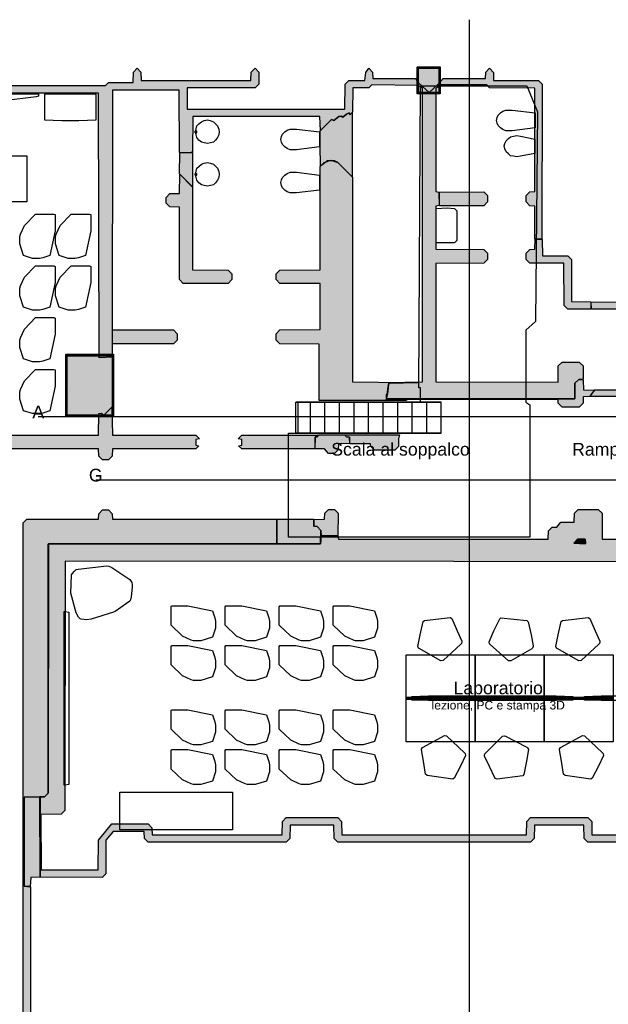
# Model space of a CAD drawing. Header units: millimetres. Extents: x -4985 to 43235, y -185 to 35000.
# Tile 12 of 14: x 7677 to 17914, y 17878 to 35000. Entities that reach past the tile are written whole.
import ezdxf
from ezdxf.enums import TextEntityAlignment as Align

# ---------------------------------------------------------------- set-up
doc = ezdxf.new("R2010")
doc.units = ezdxf.units.MM
for name, color, linetype in [('A-ARREDI', 9, 'Continuous'), ('A-MURI-ESISTENTI', 7, 'Continuous'), ('A-MURI-NUOVI', 40, 'Continuous'), ('A-PILASTRI', 8, 'Continuous'), ('A-SCALE', 8, 'Continuous'), ('A-SOPPALCO-PROIEZIONE', 8, 'Continuous'), ('A-TESTI', 7, 'Continuous'), ('A-TRACCE-SEZIONI', 1, 'Continuous')]:
    doc.layers.add(name, color=color, linetype=linetype)
doc.styles.add('VISIO', font='arial.ttf')

msp = doc.modelspace()

# ---------------------------------------------------------------- hatches: boundary and pattern name
at = {"layer": 'A-MURI-ESISTENTI'}
for points in [[(10650, 32685), (10455, 32690), (10450, 33775), (9290, 33775), (9285, 29133), (9060, 29118), (9050, 33725), (4950, 33725), (4930, 33665), (4880, 33715), (4540, 33715), (4490, 33655), (4465, 33680), (4460, 33885), (2400, 33885), (2395, 33740), (2330, 33675), (-970, 33675), (-1035, 33740), (-1090, 33885), (-4920, 33885), (-4985, 33950), (-4920, 34015), (-1050, 34015), (-985, 33950), (-930, 33805), (2260, 33805), (2265, 33950), (2330, 34015), (4530, 34015), (4595, 33950), (4600, 33745), (4810, 33745), (4815, 33790), (4880, 33855), (9170, 33855), (9220, 33905), (9650, 33905), (9655, 34090), (9720, 34155), (9785, 34090), (9790, 33945), (11700, 33945), (11705, 34090), (11770, 34155), (11835, 34090), (11835, 33880), (11770, 33815), (10590, 33815), (10590, 33445), (13330, 33445), (13335, 33880), (13400, 33945), (13680, 33945), (13697, 34081), (13750, 34155), (13815, 34090), (13820, 33975), (14560, 33975), (14615, 33900), (14610, 33855), (13800, 33865), (13750, 33815), (13470, 33815), (13465, 33390), (13420, 33345), (13409, 33378), (13360, 33355), (13300, 33305), (13270, 33325), (13230, 33315), (13140, 33245), (13100, 33265), (12910, 33075), (12900, 33315), (10690, 33315), (10685, 32700), (10650, 32685)], [(16760, 31185), (16635, 31190), (16635, 31760), (16550, 31765), (16485, 31830), (16485, 31940), (16550, 32005), (16635, 32010), (16635, 33810), (15850, 33815), (15800, 33865), (15000, 33865), (14980, 33845), (14958, 33878), (15040, 33975), (15780, 33975), (15785, 34090), (15850, 34155), (15919, 34081), (15920, 33945), (16700, 33945), (16765, 33880), (16760, 31185)], [(17330, 28405), (14055, 28410), (14067, 28486), (14075, 28490), (14087, 28608), (14099, 28680), (14615, 28690), (14376, 28692), (14685, 28700), (14685, 33810), (14615, 33850), (14620, 33895), (14800, 33735), (14958, 33878), (14975, 33840), (14915, 33810), (14915, 32010), (14975, 32000), (14975, 31770), (14915, 31760), (14915, 31010), (15750, 31005), (15815, 30940), (15815, 30830), (15750, 30765), (14915, 30760), (14915, 28700), (17040, 28695), (17045, 28980), (17110, 29045), (17410, 29045), (17475, 28980), (17475, 28750), (17400, 28745), (17335, 28680), (17330, 28405)], [(14376, 28692), (14100, 28685), (14099, 28680), (14095, 28680), (14087, 28608), (14067, 28486), (14055, 28480), (14055, 28410), (14055, 28400), (14035, 28380), (12888, 28380), (12885, 29360), (12200, 29365), (12135, 29430), (12135, 29540), (12200, 29605), (12905, 29610), (12905, 30410), (12200, 30415), (12135, 30480), (12135, 30580), (12200, 30645), (12905, 30650), (12905, 32450), (12970, 32515), (13090, 32555), (13210, 32515), (13465, 32260), (13465, 28700), (14376, 28692)], [(11300, 30415), (10520, 30415), (10455, 30480), (10455, 31740), (10290, 31745), (10225, 31810), (10225, 31910), (10290, 31975), (10455, 31980), (10460, 32315), (10685, 32090), (10685, 30650), (11300, 30645), (11365, 30580), (11365, 30480), (11300, 30415)], [(15750, 31765), (14980, 31765), (14975, 32000), (15750, 32005), (15815, 31940), (15815, 31830), (15750, 31765)], [(17610, 29965), (17210, 29965), (17145, 30030), (17140, 30765), (16550, 30765), (16485, 30830), (16485, 30940), (16550, 31005), (16635, 31010), (16640, 31185), (16765, 31180), (16770, 30895), (17210, 30895), (17275, 30830), (17275, 30100), (17610, 30095), (17610, 29965)], [(33610, 29635), (33510, 29635), (33445, 29700), (33440, 30045), (32630, 30045), (32625, 29810), (32560, 29745), (32060, 29745), (31995, 29810), (31990, 29965), (29980, 29965), (29975, 29730), (29910, 29665), (29210, 29665), (29145, 29730), (29140, 29965), (17620, 29965), (17615, 30090), (29210, 30095), (29275, 30030), (29280, 29795), (29840, 29795), (29845, 30030), (29910, 30095), (32060, 30095), (32125, 30030), (32130, 29875), (32490, 29875), (32495, 30110), (32560, 30175), (35730, 30175), (35795, 30110), (35800, 29875), (36115, 29880), (36110, 30185), (32340, 30185), (32340, 30345), (32490, 30345), (32500, 30315), (36180, 30315), (36245, 30250), (36245, 29810), (36180, 29745), (35730, 29745), (35665, 29810), (35660, 30045), (33680, 30045), (33675, 29700), (33610, 29635)], [(10350, 29365), (9290, 29365), (9290, 29605), (10350, 29605), (10415, 29540), (10415, 29430), (10350, 29365)], [(17330, 28405), (17335, 28680), (17400, 28745), (17475, 28740), (17480, 28565), (17675, 28560), (17590, 28445), (17475, 28440), (17475, 28330), (17410, 28265), (17110, 28265), (17045, 28330), (17040, 28395), (14410, 28395), (14407, 28380), (14035, 28380), (14055, 28390), (14055, 28400), (14060, 28405), (17330, 28405)], [(14067, 28486), (14087, 28608), (14075, 28490), (14067, 28486)], [(14099, 28680), (14087, 28608), (14095, 28680), (14099, 28680)], [(14100, 28685), (14376, 28692), (14615, 28690), (14099, 28680), (14100, 28685)], [(14067, 28486), (14055, 28410), (14055, 28480), (14067, 28486)], [(9220, 27345), (9120, 27345), (9055, 27410), (9050, 27535), (6940, 27535), (6925, 27590), (6965, 27710), (7020, 27775), (9050, 27775), (9055, 28150), (9100, 28155), (9140, 28125), (9280, 28265), (9290, 27775), (10740, 27775), (10805, 27710), (10742, 27701), (10742, 27600), (10795, 27590), (10740, 27535), (9290, 27535), (9285, 27410), (9220, 27345)], [(14035, 28380), (14055, 28400), (14055, 28390), (14035, 28380)], [(14055, 28410), (17330, 28405), (14060, 28405), (14055, 28400), (14055, 28410)], [(12810, 27535), (11540, 27535), (11485, 27590), (11542, 27600), (11542, 27701), (11475, 27710), (11540, 27775), (12870, 27775), (12815, 27740), (12810, 27535)], [(13329, 27780), (13360, 27745), (13415, 27740), (13415, 27630), (13220, 27625), (13215, 27520), (13150, 27455), (13050, 27455), (12980, 27535), (12815, 27540), (12815, 27740), (12850, 27745), (12885, 27780), (13329, 27780)], [(14200, 27515), (13850, 27515), (13785, 27580), (13780, 27625), (13420, 27625), (13415, 27740), (13360, 27745), (13329, 27780), (14280, 27780), (14265, 27710), (14265, 27580), (14200, 27515)], [(12150, 25885), (8180, 25885), (8180, 25880), (8175, 25880), (8175, 21550), (8110, 21485), (8030, 21484), (8030, 21485), (7755, 21480), (7755, 19930), (7865, 19920), (7865, 17390), (8442, 17389), (9343, 17389), (9530, 17389), (12350, 17389), (12350, 17385), (12420, 17385), (12485, 17320), (12490, 16635), (15950, 16635), (15950, 16505), (12420, 16505), (12355, 16570), (12350, 17255), (9530, 17255), (9530, 16627), (9343, 16627), (9343, 17255), (7735, 17255), (7735, 17389), (7735, 26250), (7800, 26315), (9050, 26315), (9055, 26410), (9120, 26475), (9220, 26475), (9285, 26410), (9290, 26315), (12150, 26315), (12150, 25885)], [(13210, 26025), (12920, 26025), (12915, 26120), (12850, 26185), (12795, 26190), (12795, 26310), (12980, 26315), (12985, 26420), (13050, 26485), (13150, 26485), (13215, 26420), (13210, 26025)], [(12910, 25885), (12150, 25885), (12150, 26315), (12790, 26315), (12795, 26190), (12850, 26185), (12915, 26120), (12910, 25885)], [(12920, 26025), (12910, 25885), (12915, 26120), (12920, 26025)], [(8180, 25880), (8175, 21550), (8175, 25880), (8180, 25880)], [(8180, 25885), (12150, 25885), (12150, 25884), (8180, 25880), (8180, 25885)], [(12150, 25885), (12910, 25885), (12150, 25884), (12150, 25885)], [(17510, 25890), (17315, 25900), (17380, 25965), (17510, 25965), (17510, 25890)], [(17315, 25900), (17510, 25890), (17510, 25885), (17315, 25900)], [(17510, 25965), (17515, 25890), (17510, 25890), (17510, 25965)], [(8030, 21485), (8030, 21484), (7755, 21480), (8030, 21485)], [(7860, 19925), (7755, 19930), (7755, 21480), (8030, 21484), (8035, 20090), (7870, 20085), (7860, 19925)], [(8110, 21485), (8035, 21480), (8035, 20090), (8030, 21484), (8110, 21485)]]:
    msp.add_hatch(color=7, dxfattribs=at).paths.add_polyline_path(points)
h = msp.add_hatch(color=7, dxfattribs=at)
h.paths.add_polyline_path([(9110, 20085), (8035, 20090), (8035, 21480), (8110, 21485), (8175, 21550), (8180, 25880), (12150, 25884), (12910, 25885), (12920, 26025), (13210, 26025), (13220, 25965), (16870, 25965), (16875, 26110), (16940, 26175), (17020, 26175), (17090, 26265), (17320, 26265), (17325, 26420), (17390, 26485), (17740, 26485), (17805, 26420), (17810, 25965), (20670, 25965), (20675, 26190), (20740, 26255), (21350, 26255), (21390, 26295), (21990, 26295), (22060, 26225), (22430, 26225), (22495, 26160), (22495, 25900), (22430, 25835), (22060, 25835), (22055, 25640), (21990, 25575), (8470, 25585), (8465, 21250), (8400, 21185), (8045, 21180), (8050, 20215), (9040, 20215), (9045, 20730), (9280, 21015), (9910, 21015), (9975, 20950), (9980, 20825), (12240, 20825), (12245, 21060), (12310, 21125), (13210, 21125), (13275, 21060), (13280, 20825), (16490, 20825), (16495, 21060), (16560, 21125), (17560, 21125), (17625, 21060), (17630, 20825), (21090, 20825), (21095, 21060), (21160, 21125), (22160, 21125), (22225, 21060), (22230, 20825), (24560, 20825), (24565, 21060), (24630, 21125), (25310, 21125), (25375, 21060), (25380, 20825), (26990, 20825), (26995, 22380), (25570, 22385), (25505, 22450), (25505, 25780), (25630, 25905), (25635, 22520), (27060, 22515), (27125, 22450), (27125, 20760), (27060, 20695), (25310, 20695), (25245, 20760), (25240, 20995), (24700, 20995), (24695, 20760), (24630, 20695), (22160, 20695), (22095, 20760), (22095, 20990), (21950, 20995), (21230, 20995), (21225, 20760), (21160, 20695), (17560, 20695), (17495, 20760), (17490, 20995), (16630, 20995), (16625, 20760), (16560, 20695), (13210, 20695), (13145, 20760), (13140, 20995), (12380, 20995), (12375, 20760), (12310, 20695), (9910, 20695), (9845, 20760), (9840, 20885), (9300, 20885), (9175, 20730), (9175, 20150), (9110, 20085)])
h.paths.add_polyline_path([(21715, 25890), (21755, 25940), (21710, 25985), (21670, 25965), (21040, 25965), (20975, 25900), (21710, 25885), (21714, 25890), (21715, 25890)], flags=16)
h.paths.add_polyline_path([(17515, 25890), (17510, 25965), (17380, 25965), (17315, 25900), (17510, 25885), (17510, 25890), (17515, 25890)], flags=16)
at = {"layer": 'A-MURI-NUOVI'}
for points in [[(13460, 32265), (13210, 32515), (13150, 32545), (13030, 32545), (12910, 32455), (12905, 32820), (12905, 33070), (13100, 33265), (13140, 33245), (13230, 33315), (13270, 33325), (13300, 33305), (13360, 33355), (13409, 33378), (13420, 33345), (13460, 33385), (13460, 32265)], [(10680, 32095), (10455, 32320), (10460, 32685), (10685, 32690), (10680, 32095)], [(20300, 28445), (17595, 28450), (17680, 28565), (20300, 28565), (20300, 28445)]]:
    msp.add_hatch(color=40, dxfattribs=at).paths.add_polyline_path(points)
at = {"layer": 'A-PILASTRI'}
for points in [[(14608, 34181), (14608, 33709), (14594, 33709), (14590, 33713), (14590, 34177), (14594, 34181), (14608, 34181)], [(14966, 34163), (14616, 34163), (14616, 34177), (14620, 34181), (14962, 34181), (14966, 34177), (14966, 34163)], [(14966, 34155), (14966, 33735), (14616, 33735), (14616, 34155), (14966, 34155)], [(14974, 33709), (14974, 34181), (14988, 34181), (14992, 34177), (14992, 33713), (14988, 33709), (14974, 33709)], [(14616, 33727), (14966, 33727), (14966, 33713), (14962, 33709), (14620, 33709), (14616, 33713), (14616, 33727)], [(8497, 29181), (8497, 28643), (8483, 28643), (8479, 28647), (8479, 29177), (8483, 29181), (8497, 29181)], [(8892, 29163), (8505, 29163), (8505, 29177), (8509, 29181), (8888, 29181), (8892, 29177), (8892, 29163)], [(9285, 29155), (9285, 28125), (8505, 28125), (8505, 29155), (9285, 29155)], [(9285, 29163), (8898, 29163), (8898, 29177), (8902, 29181), (9281, 29181), (9285, 29177), (9285, 29163)], [(9293, 28643), (9293, 29181), (9307, 29181), (9311, 29177), (9311, 28647), (9307, 28643), (9293, 28643)], [(8497, 28637), (8497, 28099), (8483, 28099), (8479, 28103), (8479, 28633), (8483, 28637), (8497, 28637)], [(9293, 28099), (9293, 28637), (9307, 28637), (9311, 28633), (9311, 28103), (9307, 28099), (9293, 28099)], [(8505, 28117), (8892, 28117), (8892, 28103), (8888, 28099), (8509, 28099), (8505, 28103), (8505, 28117)], [(8898, 28117), (9285, 28117), (9285, 28103), (9281, 28099), (8902, 28099), (8898, 28103), (8898, 28117)]]:
    msp.add_hatch(color=8, dxfattribs=at).paths.add_polyline_path(points)

# ---------------------------------------------------------------- linework, layer by layer
at = {"layer": 'A-ARREDI'}
for p, q in [((10730, 33065), (10760, 33065)), ((10730, 33035), (10730, 33065)), ((10760, 33035), (10760, 33065)), ((10730, 33035), (10760, 33035)), ((10730, 32325), (10760, 32325)), ((10730, 32295), (10730, 32325)), ((10730, 32295), (10760, 32295)), ((10760, 32295), (10760, 32325))]:
    msp.add_line(p, q, dxfattribs=at)
for points in [[(8002, 33710), (8002, 33670), (7962, 33660), (7402, 33590), (6602, 33590), (6042, 33660), (6002, 33670), (6002, 33710), (8002, 33710)], [(8002, 33710), (8002, 33670), (7962, 33660), (7402, 33590), (6602, 33590), (6042, 33660), (6002, 33670), (6002, 33710), (8002, 33710)], [(8708, 33246), (9008, 33256), (9008, 33706), (8108, 33706), (8108, 33256), (8408, 33246), (8708, 33246)], [(8708, 33246), (9008, 33256), (9008, 33706), (8108, 33706), (8108, 33256), (8408, 33246), (8708, 33246)], [(16240, 33428), (16640, 33378), (16640, 33118), (16240, 33068), (16130, 33068), (16080, 33088), (16040, 33118), (16000, 33158), (15980, 33198), (15970, 33248), (15980, 33298), (16000, 33338), (16040, 33378), (16080, 33408), (16130, 33428), (16240, 33428)], [(10942, 32845), (10885, 32857), (10839, 32868), (10793, 32903), (10758, 32949), (10747, 32995), (10735, 33052), (10758, 33156), (10793, 33190), (10839, 33225), (10885, 33248), (10942, 33259), (10988, 33248), (11046, 33225), (11115, 33156), (11138, 33098), (11149, 33052), (11138, 32995), (11115, 32949), (11080, 32903), (11046, 32868), (10942, 32845)], [(12490, 33098), (12890, 33048), (12890, 32788), (12490, 32738), (12380, 32738), (12330, 32758), (12290, 32788), (12250, 32828), (12230, 32868), (12220, 32918), (12230, 32968), (12250, 33008), (12290, 33048), (12330, 33078), (12380, 33098), (12490, 33098)], [(16326, 32985), (16386, 32975), (16636, 32925), (16636, 32675), (16386, 32625), (16326, 32615), (16266, 32625), (16216, 32635), (16176, 32665), (16136, 32705), (16116, 32755), (16106, 32805), (16116, 32845), (16136, 32895), (16176, 32935), (16216, 32965), (16266, 32975), (16326, 32985)], [(7802, 32630), (7802, 31830), (6202, 31830), (6202, 32630), (7802, 32630)], [(7802, 32630), (7802, 31830), (6202, 31830), (6202, 32630), (7802, 32630)], [(10942, 32105), (10885, 32117), (10839, 32128), (10793, 32163), (10758, 32209), (10747, 32255), (10735, 32312), (10758, 32416), (10793, 32450), (10839, 32485), (10885, 32508), (10942, 32519), (10988, 32508), (11046, 32485), (11115, 32416), (11138, 32358), (11149, 32312), (11138, 32255), (11115, 32209), (11080, 32163), (11046, 32128), (10942, 32105)], [(12490, 32348), (12890, 32298), (12890, 32038), (12490, 31988), (12380, 31988), (12330, 32008), (12290, 32038), (12250, 32078), (12230, 32118), (12220, 32168), (12230, 32218), (12250, 32258), (12290, 32298), (12330, 32328), (12380, 32348), (12490, 32348)], [(14920, 31118), (14920, 31718), (15112, 31726), (15232, 31718), (15248, 31710), (15280, 31678), (15280, 31158), (15248, 31126), (15232, 31118), (14920, 31118)], [(7902, 30850), (7742, 30900), (7682, 31100), (7682, 31230), (7692, 31270), (7762, 31420), (7952, 31620), (8272, 31620), (8292, 31610), (8292, 31330), (8202, 30900), (8082, 30860), (8022, 30850), (7902, 30850)], [(7902, 30850), (7742, 30900), (7682, 31100), (7682, 31230), (7692, 31270), (7762, 31420), (7952, 31620), (8272, 31620), (8292, 31610), (8292, 31330), (8202, 30900), (8082, 30860), (8022, 30850), (7902, 30850)], [(8522, 30850), (8362, 30900), (8302, 31100), (8302, 31230), (8312, 31270), (8382, 31420), (8572, 31620), (8892, 31620), (8912, 31610), (8912, 31330), (8822, 30900), (8702, 30860), (8642, 30850), (8522, 30850)], [(8522, 30850), (8362, 30900), (8302, 31100), (8302, 31230), (8312, 31270), (8382, 31420), (8572, 31620), (8892, 31620), (8912, 31610), (8912, 31330), (8822, 30900), (8702, 30860), (8642, 30850), (8522, 30850)], [(7902, 29950), (7742, 30000), (7682, 30200), (7682, 30330), (7692, 30370), (7762, 30520), (7952, 30720), (8272, 30720), (8292, 30710), (8292, 30430), (8202, 30000), (8082, 29960), (8022, 29950), (7902, 29950)], [(7902, 29950), (7742, 30000), (7682, 30200), (7682, 30330), (7692, 30370), (7762, 30520), (7952, 30720), (8272, 30720), (8292, 30710), (8292, 30430), (8202, 30000), (8082, 29960), (8022, 29950), (7902, 29950)], [(8522, 29950), (8362, 30000), (8302, 30200), (8302, 30330), (8312, 30370), (8382, 30520), (8572, 30720), (8892, 30720), (8912, 30710), (8912, 30430), (8822, 30000), (8702, 29960), (8642, 29950), (8522, 29950)], [(8522, 29950), (8362, 30000), (8302, 30200), (8302, 30330), (8312, 30370), (8382, 30520), (8572, 30720), (8892, 30720), (8912, 30710), (8912, 30430), (8822, 30000), (8702, 29960), (8642, 29950), (8522, 29950)], [(7902, 29050), (7742, 29100), (7682, 29300), (7682, 29430), (7692, 29470), (7762, 29620), (7952, 29820), (8272, 29820), (8292, 29810), (8292, 29530), (8202, 29100), (8082, 29060), (8022, 29050), (7902, 29050)], [(7902, 29050), (7742, 29100), (7682, 29300), (7682, 29430), (7692, 29470), (7762, 29620), (7952, 29820), (8272, 29820), (8292, 29810), (8292, 29530), (8202, 29100), (8082, 29060), (8022, 29050), (7902, 29050)], [(7902, 28150), (7742, 28200), (7682, 28400), (7682, 28530), (7692, 28570), (7762, 28720), (7952, 28920), (8272, 28920), (8292, 28910), (8292, 28630), (8202, 28200), (8082, 28160), (8022, 28150), (7902, 28150)], [(7902, 28150), (7742, 28200), (7682, 28400), (7682, 28530), (7692, 28570), (7762, 28720), (7952, 28920), (8272, 28920), (8292, 28910), (8292, 28630), (8202, 28200), (8082, 28160), (8022, 28150), (7902, 28150)], [(9311, 24695), (8920, 24573), (8844, 24563), (8745, 24575), (8731, 24579), (8702, 24609), (8657, 24687), (8565, 25026), (8578, 25345), (8590, 25364), (8632, 25411), (8661, 25440), (8692, 25446), (9191, 25503), (9227, 25500), (9278, 25472), (9595, 25263), (9625, 25211), (9631, 25180), (9634, 25135), (9617, 24964), (9603, 24909), (9590, 24891), (9535, 24847), (9337, 24710), (9311, 24695)], [(9311, 24695), (8920, 24573), (8844, 24563), (8745, 24575), (8731, 24579), (8702, 24609), (8657, 24687), (8565, 25026), (8578, 25345), (8590, 25364), (8632, 25411), (8661, 25440), (8692, 25446), (9191, 25503), (9227, 25500), (9278, 25472), (9595, 25263), (9625, 25211), (9631, 25180), (9634, 25135), (9617, 24964), (9603, 24909), (9590, 24891), (9535, 24847), (9337, 24710), (9311, 24695)], [(8530, 21700), (8470, 21690), (8450, 21690), (8450, 24710), (8470, 24710), (8530, 24700), (8530, 21700)], [(8530, 21700), (8470, 21690), (8450, 21690), (8450, 24710), (8470, 24710), (8530, 24700), (8530, 21700)], [(11080, 24420), (11030, 24260), (10830, 24200), (10700, 24200), (10660, 24210), (10510, 24280), (10310, 24470), (10310, 24790), (10320, 24810), (10600, 24810), (11030, 24720), (11070, 24600), (11080, 24540), (11080, 24420)], [(11080, 24420), (11030, 24260), (10830, 24200), (10700, 24200), (10660, 24210), (10510, 24280), (10310, 24470), (10310, 24790), (10320, 24810), (10600, 24810), (11030, 24720), (11070, 24600), (11080, 24540), (11080, 24420)], [(12020, 24420), (11970, 24260), (11770, 24200), (11640, 24200), (11600, 24210), (11450, 24280), (11250, 24470), (11250, 24790), (11260, 24810), (11540, 24810), (11970, 24720), (12010, 24600), (12020, 24540), (12020, 24420)], [(12020, 24420), (11970, 24260), (11770, 24200), (11640, 24200), (11600, 24210), (11450, 24280), (11250, 24470), (11250, 24790), (11260, 24810), (11540, 24810), (11970, 24720), (12010, 24600), (12020, 24540), (12020, 24420)], [(12960, 24420), (12910, 24260), (12710, 24200), (12580, 24200), (12540, 24210), (12390, 24280), (12190, 24470), (12190, 24790), (12200, 24810), (12480, 24810), (12910, 24720), (12950, 24600), (12960, 24540), (12960, 24420)], [(12960, 24420), (12910, 24260), (12710, 24200), (12580, 24200), (12540, 24210), (12390, 24280), (12190, 24470), (12190, 24790), (12200, 24810), (12480, 24810), (12910, 24720), (12950, 24600), (12960, 24540), (12960, 24420)], [(13900, 24420), (13850, 24260), (13650, 24200), (13520, 24200), (13480, 24210), (13330, 24280), (13130, 24470), (13130, 24790), (13140, 24810), (13420, 24810), (13850, 24720), (13890, 24600), (13900, 24540), (13900, 24420)], [(13900, 24420), (13850, 24260), (13650, 24200), (13520, 24200), (13480, 24210), (13330, 24280), (13130, 24470), (13130, 24790), (13140, 24810), (13420, 24810), (13850, 24720), (13890, 24600), (13900, 24540), (13900, 24420)], [(15162, 24602), (15194, 24585), (15287, 24374), (15366, 24191), (15367, 24181), (15360, 24150), (15352, 24139), (15040, 23855), (15000, 23851), (14626, 24063), (14615, 24072), (14601, 24101), (14640, 24306), (14697, 24533), (14715, 24555), (15162, 24602)], [(15162, 24602), (15194, 24585), (15287, 24374), (15366, 24191), (15367, 24181), (15360, 24150), (15352, 24139), (15040, 23855), (15000, 23851), (14626, 24063), (14615, 24072), (14601, 24101), (14640, 24306), (14697, 24533), (14715, 24555), (15162, 24602)], [(16495, 24554), (16523, 24531), (16570, 24305), (16610, 24110), (16608, 24100), (16595, 24071), (16584, 24062), (16220, 23849), (16180, 23853), (15858, 24138), (15849, 24149), (15843, 24180), (15923, 24373), (16026, 24583), (16048, 24601), (16495, 24554)], [(16495, 24554), (16523, 24531), (16570, 24305), (16610, 24110), (16608, 24100), (16595, 24071), (16584, 24062), (16220, 23849), (16180, 23853), (15858, 24138), (15849, 24149), (15843, 24180), (15923, 24373), (16026, 24583), (16048, 24601), (16495, 24554)], [(17562, 24602), (17594, 24585), (17687, 24374), (17766, 24191), (17767, 24181), (17760, 24150), (17752, 24139), (17440, 23855), (17400, 23851), (17026, 24063), (17015, 24072), (17001, 24101), (17040, 24306), (17097, 24533), (17115, 24555), (17562, 24602)], [(17562, 24602), (17594, 24585), (17687, 24374), (17766, 24191), (17767, 24181), (17760, 24150), (17752, 24139), (17440, 23855), (17400, 23851), (17026, 24063), (17015, 24072), (17001, 24101), (17040, 24306), (17097, 24533), (17115, 24555), (17562, 24602)], [(11080, 23730), (11030, 23570), (10830, 23510), (10700, 23510), (10660, 23520), (10510, 23590), (10310, 23780), (10310, 24100), (10320, 24120), (10600, 24120), (11030, 24030), (11070, 23910), (11080, 23850), (11080, 23730)], [(11080, 23730), (11030, 23570), (10830, 23510), (10700, 23510), (10660, 23520), (10510, 23590), (10310, 23780), (10310, 24100), (10320, 24120), (10600, 24120), (11030, 24030), (11070, 23910), (11080, 23850), (11080, 23730)], [(12020, 23730), (11970, 23570), (11770, 23510), (11640, 23510), (11600, 23520), (11450, 23590), (11250, 23780), (11250, 24100), (11260, 24120), (11540, 24120), (11970, 24030), (12010, 23910), (12020, 23850), (12020, 23730)], [(12020, 23730), (11970, 23570), (11770, 23510), (11640, 23510), (11600, 23520), (11450, 23590), (11250, 23780), (11250, 24100), (11260, 24120), (11540, 24120), (11970, 24030), (12010, 23910), (12020, 23850), (12020, 23730)], [(12960, 23730), (12910, 23570), (12710, 23510), (12580, 23510), (12540, 23520), (12390, 23590), (12190, 23780), (12190, 24100), (12200, 24120), (12480, 24120), (12910, 24030), (12950, 23910), (12960, 23850), (12960, 23730)], [(12960, 23730), (12910, 23570), (12710, 23510), (12580, 23510), (12540, 23520), (12390, 23590), (12190, 23780), (12190, 24100), (12200, 24120), (12480, 24120), (12910, 24030), (12950, 23910), (12960, 23850), (12960, 23730)], [(13900, 23730), (13850, 23570), (13650, 23510), (13520, 23510), (13480, 23520), (13330, 23590), (13130, 23780), (13130, 24100), (13140, 24120), (13420, 24120), (13850, 24030), (13890, 23910), (13900, 23850), (13900, 23730)], [(13900, 23730), (13850, 23570), (13650, 23510), (13520, 23510), (13480, 23520), (13330, 23590), (13130, 23780), (13130, 24100), (13140, 24120), (13420, 24120), (13850, 24030), (13890, 23910), (13900, 23850), (13900, 23730)], [(15600, 23955), (15600, 23195), (14400, 23195), (14400, 23955), (15600, 23955)], [(15600, 23955), (15600, 23195), (14400, 23195), (14400, 23955), (15600, 23955)], [(16800, 23955), (16800, 23195), (15600, 23195), (15600, 23955), (16800, 23955)], [(16800, 23955), (16800, 23195), (15600, 23195), (15600, 23955), (16800, 23955)], [(18000, 23955), (18000, 23195), (16800, 23195), (16800, 23955), (18000, 23955)], [(18000, 23955), (18000, 23195), (16800, 23195), (16800, 23955), (18000, 23955)], [(14400, 23180), (14400, 23220), (15600, 23220), (15600, 23180), (14400, 23180)], [(14400, 23180), (14400, 23220), (15600, 23220), (15600, 23180), (14400, 23180)], [(14400, 22445), (14400, 23205), (15600, 23205), (15600, 22445), (14400, 22445)], [(14400, 22445), (14400, 23205), (15600, 23205), (15600, 22445), (14400, 22445)], [(14790, 23160), (14500, 23170), (14500, 23230), (14790, 23240), (17010, 23240), (17300, 23230), (17300, 23170), (17010, 23160), (14790, 23160)], [(14790, 23160), (14500, 23170), (14500, 23230), (14790, 23240), (17010, 23240), (17300, 23230), (17300, 23170), (17010, 23160), (14790, 23160)], [(15600, 23180), (15600, 23220), (16800, 23220), (16800, 23180), (15600, 23180)], [(15600, 23180), (15600, 23220), (16800, 23220), (16800, 23180), (15600, 23180)], [(15600, 22445), (15600, 23205), (16800, 23205), (16800, 22445), (15600, 22445)], [(15600, 22445), (15600, 23205), (16800, 23205), (16800, 22445), (15600, 22445)], [(16800, 23180), (16800, 23220), (18000, 23220), (18000, 23180), (16800, 23180)], [(16800, 23180), (16800, 23220), (18000, 23220), (18000, 23180), (16800, 23180)], [(16800, 22445), (16800, 23205), (18000, 23205), (18000, 22445), (16800, 22445)], [(16800, 22445), (16800, 23205), (18000, 23205), (18000, 22445), (16800, 22445)], [(17790, 23160), (17500, 23170), (17500, 23230), (17790, 23240), (20010, 23240), (20300, 23230), (20300, 23170), (20010, 23160), (17790, 23160)], [(17790, 23160), (17500, 23170), (17500, 23230), (17790, 23240), (20010, 23240), (20300, 23230), (20300, 23170), (20010, 23160), (17790, 23160)], [(11080, 22610), (11030, 22450), (10830, 22390), (10700, 22390), (10660, 22400), (10510, 22470), (10310, 22660), (10310, 22980), (10320, 23000), (10600, 23000), (11030, 22910), (11070, 22790), (11080, 22730), (11080, 22610)], [(11080, 22610), (11030, 22450), (10830, 22390), (10700, 22390), (10660, 22400), (10510, 22470), (10310, 22660), (10310, 22980), (10320, 23000), (10600, 23000), (11030, 22910), (11070, 22790), (11080, 22730), (11080, 22610)], [(12020, 22610), (11970, 22450), (11770, 22390), (11640, 22390), (11600, 22400), (11450, 22470), (11250, 22660), (11250, 22980), (11260, 23000), (11540, 23000), (11970, 22910), (12010, 22790), (12020, 22730), (12020, 22610)], [(12020, 22610), (11970, 22450), (11770, 22390), (11640, 22390), (11600, 22400), (11450, 22470), (11250, 22660), (11250, 22980), (11260, 23000), (11540, 23000), (11970, 22910), (12010, 22790), (12020, 22730), (12020, 22610)], [(12960, 22610), (12910, 22450), (12710, 22390), (12580, 22390), (12540, 22400), (12390, 22470), (12190, 22660), (12190, 22980), (12200, 23000), (12480, 23000), (12910, 22910), (12950, 22790), (12960, 22730), (12960, 22610)], [(12960, 22610), (12910, 22450), (12710, 22390), (12580, 22390), (12540, 22400), (12390, 22470), (12190, 22660), (12190, 22980), (12200, 23000), (12480, 23000), (12910, 22910), (12950, 22790), (12960, 22730), (12960, 22610)], [(13900, 22610), (13850, 22450), (13650, 22390), (13520, 22390), (13480, 22400), (13330, 22470), (13130, 22660), (13130, 22980), (13140, 23000), (13420, 23000), (13850, 22910), (13890, 22790), (13900, 22730), (13900, 22610)], [(13900, 22610), (13850, 22450), (13650, 22390), (13520, 22390), (13480, 22400), (13330, 22470), (13130, 22660), (13130, 22980), (13140, 23000), (13420, 23000), (13850, 22910), (13890, 22790), (13900, 22730), (13900, 22610)], [(14764, 21855), (14737, 21879), (14698, 22107), (14665, 22303), (14666, 22313), (14680, 22342), (14692, 22350), (15063, 22550), (15103, 22545), (15415, 22249), (15423, 22237), (15429, 22206), (15342, 22017), (15232, 21810), (15209, 21793), (14764, 21855)], [(14764, 21855), (14737, 21879), (14698, 22107), (14665, 22303), (14666, 22313), (14680, 22342), (14692, 22350), (15063, 22550), (15103, 22545), (15415, 22249), (15423, 22237), (15429, 22206), (15342, 22017), (15232, 21810), (15209, 21793), (14764, 21855)], [(15981, 21791), (15948, 21807), (15849, 22015), (15763, 22195), (15761, 22205), (15767, 22236), (15776, 22247), (16077, 22542), (16117, 22548), (16498, 22349), (16510, 22340), (16524, 22312), (16492, 22106), (16444, 21877), (16427, 21854), (15981, 21791)], [(15981, 21791), (15948, 21807), (15849, 22015), (15763, 22195), (15761, 22205), (15767, 22236), (15776, 22247), (16077, 22542), (16117, 22548), (16498, 22349), (16510, 22340), (16524, 22312), (16492, 22106), (16444, 21877), (16427, 21854), (15981, 21791)], [(17164, 21855), (17137, 21879), (17098, 22107), (17065, 22303), (17066, 22313), (17080, 22342), (17092, 22350), (17463, 22550), (17503, 22545), (17815, 22249), (17823, 22237), (17829, 22206), (17742, 22017), (17632, 21810), (17609, 21793), (17164, 21855)], [(17164, 21855), (17137, 21879), (17098, 22107), (17065, 22303), (17066, 22313), (17080, 22342), (17092, 22350), (17463, 22550), (17503, 22545), (17815, 22249), (17823, 22237), (17829, 22206), (17742, 22017), (17632, 21810), (17609, 21793), (17164, 21855)], [(11080, 21920), (11030, 21760), (10830, 21700), (10700, 21700), (10660, 21710), (10510, 21780), (10310, 21970), (10310, 22290), (10320, 22310), (10600, 22310), (11030, 22220), (11070, 22100), (11080, 22040), (11080, 21920)], [(11080, 21920), (11030, 21760), (10830, 21700), (10700, 21700), (10660, 21710), (10510, 21780), (10310, 21970), (10310, 22290), (10320, 22310), (10600, 22310), (11030, 22220), (11070, 22100), (11080, 22040), (11080, 21920)], [(12020, 21920), (11970, 21760), (11770, 21700), (11640, 21700), (11600, 21710), (11450, 21780), (11250, 21970), (11250, 22290), (11260, 22310), (11540, 22310), (11970, 22220), (12010, 22100), (12020, 22040), (12020, 21920)], [(12020, 21920), (11970, 21760), (11770, 21700), (11640, 21700), (11600, 21710), (11450, 21780), (11250, 21970), (11250, 22290), (11260, 22310), (11540, 22310), (11970, 22220), (12010, 22100), (12020, 22040), (12020, 21920)], [(12960, 21920), (12910, 21760), (12710, 21700), (12580, 21700), (12540, 21710), (12390, 21780), (12190, 21970), (12190, 22290), (12200, 22310), (12480, 22310), (12910, 22220), (12950, 22100), (12960, 22040), (12960, 21920)], [(12960, 21920), (12910, 21760), (12710, 21700), (12580, 21700), (12540, 21710), (12390, 21780), (12190, 21970), (12190, 22290), (12200, 22310), (12480, 22310), (12910, 22220), (12950, 22100), (12960, 22040), (12960, 21920)], [(13900, 21920), (13850, 21760), (13650, 21700), (13520, 21700), (13480, 21710), (13330, 21780), (13130, 21970), (13130, 22290), (13140, 22310), (13420, 22310), (13850, 22220), (13890, 22100), (13900, 22040), (13900, 21920)], [(13900, 21920), (13850, 21760), (13650, 21700), (13520, 21700), (13480, 21710), (13330, 21780), (13130, 21970), (13130, 22290), (13140, 22310), (13420, 22310), (13850, 22220), (13890, 22100), (13900, 22040), (13900, 21920)], [(11380, 21570), (11380, 20910), (9420, 20910), (9420, 21570), (11380, 21570)], [(11380, 21570), (11380, 20910), (9420, 20910), (9420, 21570), (11380, 21570)]]:
    msp.add_lwpolyline(points, close=True, dxfattribs=at)
at = {"layer": 'A-MURI-ESISTENTI'}
for points in [[(4880, 33855), (9170, 33855), (9220, 33905), (9650, 33905), (9655, 34090), (9720, 34155), (9785, 34090), (9790, 33945), (11700, 33945), (11705, 34090), (11770, 34155), (11835, 34090), (11835, 33880), (11770, 33815), (10590, 33815), (10590, 33445), (13330, 33445), (13335, 33880), (13400, 33945), (13680, 33945), (13697, 34081), (13750, 34155), (13815, 34090), (13820, 33975), (14560, 33975), (14615, 33900), (14610, 33855), (13800, 33865), (13750, 33815), (13470, 33815), (13465, 33390), (13420, 33345), (13409, 33378), (13360, 33355), (13300, 33305), (13270, 33325), (13230, 33315), (13140, 33245), (13100, 33265), (12910, 33075), (12900, 33315), (10690, 33315), (10685, 32700), (10650, 32685), (10650, 32685), (10455, 32690), (10450, 33775), (9290, 33775), (9285, 29133), (9060, 29118), (9050, 33725), (4950, 33725)], [(29140, 29965), (17620, 29965), (17615, 30090), (29210, 30095)], [(7735, 17389), (7735, 26250), (7800, 26315), (9050, 26315), (9055, 26410), (9120, 26475), (9220, 26475), (9285, 26410), (9290, 26315), (12150, 26315), (12150, 25885), (12150, 25885), (8180, 25885), (8180, 25880), (8175, 25880), (8175, 21550), (8110, 21485), (8030, 21484), (8030, 21485), (7755, 21480), (7755, 19930), (7865, 19920), (7865, 17390)], [(21160, 20695), (17560, 20695), (17495, 20760), (17490, 20995), (16630, 20995), (16625, 20760), (16560, 20695), (13210, 20695), (13145, 20760), (13140, 20995), (12380, 20995), (12375, 20760), (12310, 20695), (9910, 20695), (9845, 20760), (9840, 20885), (9300, 20885), (9175, 20730), (9175, 20150), (9110, 20085), (9110, 20085), (8035, 20090), (8035, 21480), (8110, 21485), (8175, 21550), (8180, 25880), (12150, 25884), (12910, 25885), (12920, 26025), (13210, 26025), (13220, 25965), (16870, 25965), (16875, 26110), (16940, 26175), (17020, 26175), (17090, 26265), (17320, 26265), (17325, 26420), (17390, 26485), (17740, 26485), (17805, 26420), (17810, 25965), (20670, 25965)], [(21990, 25575), (8470, 25585), (8465, 21250), (8400, 21185), (8045, 21180), (8050, 20215), (9040, 20215), (9045, 20730), (9280, 21015), (9910, 21015), (9975, 20950), (9980, 20825), (12240, 20825), (12245, 21060), (12310, 21125), (13210, 21125), (13275, 21060), (13280, 20825), (16490, 20825), (16495, 21060), (16560, 21125), (17560, 21125), (17625, 21060), (17630, 20825), (21090, 20825)]]:
    msp.add_lwpolyline(points, dxfattribs=at)
for points in [[(16760, 31185), (16635, 31190), (16635, 31760), (16550, 31765), (16485, 31830), (16485, 31940), (16550, 32005), (16635, 32010), (16635, 33810), (15850, 33815), (15800, 33865), (15000, 33865), (14980, 33845), (14958, 33878), (15040, 33975), (15780, 33975), (15785, 34090), (15850, 34155), (15919, 34081), (15920, 33945), (16700, 33945), (16765, 33880), (16760, 31185)], [(17330, 28405), (14055, 28410), (14067, 28486), (14075, 28490), (14087, 28608), (14099, 28680), (14615, 28690), (14376, 28692), (14685, 28700), (14685, 33810), (14615, 33850), (14620, 33895), (14800, 33735), (14958, 33878), (14975, 33840), (14915, 33810), (14915, 32010), (14975, 32000), (14975, 31770), (14915, 31760), (14915, 31010), (15750, 31005), (15815, 30940), (15815, 30830), (15750, 30765), (14915, 30760), (14915, 28700), (17040, 28695), (17045, 28980), (17110, 29045), (17410, 29045), (17475, 28980), (17475, 28750), (17400, 28745), (17335, 28680), (17330, 28405)], [(14376, 28692), (14100, 28685), (14099, 28680), (14095, 28680), (14087, 28608), (14067, 28486), (14055, 28480), (14055, 28410), (14055, 28400), (14035, 28380), (12888, 28380), (12885, 29360), (12200, 29365), (12135, 29430), (12135, 29540), (12200, 29605), (12905, 29610), (12905, 30410), (12200, 30415), (12135, 30480), (12135, 30580), (12200, 30645), (12905, 30650), (12905, 32450), (12970, 32515), (13090, 32555), (13210, 32515), (13465, 32260), (13465, 28700), (14376, 28692)], [(11300, 30415), (10520, 30415), (10455, 30480), (10455, 31740), (10290, 31745), (10225, 31810), (10225, 31910), (10290, 31975), (10455, 31980), (10460, 32315), (10685, 32090), (10685, 30650), (11300, 30645), (11365, 30580), (11365, 30480), (11300, 30415)], [(15750, 31765), (14980, 31765), (14975, 32000), (15750, 32005), (15815, 31940), (15815, 31830), (15750, 31765)], [(17610, 29965), (17210, 29965), (17145, 30030), (17140, 30765), (16550, 30765), (16485, 30830), (16485, 30940), (16550, 31005), (16635, 31010), (16640, 31185), (16765, 31180), (16770, 30895), (17210, 30895), (17275, 30830), (17275, 30100), (17610, 30095), (17610, 29965)], [(10350, 29365), (9290, 29365), (9290, 29605), (10350, 29605), (10415, 29540), (10415, 29430), (10350, 29365)], [(17330, 28405), (17335, 28680), (17400, 28745), (17475, 28740), (17480, 28565), (17675, 28560), (17590, 28445), (17475, 28440), (17475, 28330), (17410, 28265), (17110, 28265), (17045, 28330), (17040, 28395), (14410, 28395), (14407, 28380), (14035, 28380), (14055, 28390), (14055, 28400), (14060, 28405), (17330, 28405)], [(14067, 28486), (14087, 28608), (14075, 28490), (14067, 28486)], [(14099, 28680), (14087, 28608), (14095, 28680), (14099, 28680)], [(14100, 28685), (14376, 28692), (14615, 28690), (14099, 28680), (14100, 28685)], [(14067, 28486), (14055, 28410), (14055, 28480), (14067, 28486)], [(9220, 27345), (9120, 27345), (9055, 27410), (9050, 27535), (6940, 27535), (6925, 27590), (6965, 27710), (7020, 27775), (9050, 27775), (9055, 28150), (9100, 28155), (9140, 28125), (9280, 28265), (9290, 27775), (10740, 27775), (10805, 27710), (10742, 27701), (10742, 27600), (10795, 27590), (10740, 27535), (9290, 27535), (9285, 27410), (9220, 27345)], [(14035, 28380), (14055, 28400), (14055, 28390), (14035, 28380)], [(14055, 28410), (17330, 28405), (14060, 28405), (14055, 28400), (14055, 28410)], [(12810, 27535), (11540, 27535), (11485, 27590), (11542, 27600), (11542, 27701), (11475, 27710), (11540, 27775), (12870, 27775), (12815, 27740), (12810, 27535)], [(13329, 27780), (13360, 27745), (13415, 27740), (13415, 27630), (13220, 27625), (13215, 27520), (13150, 27455), (13050, 27455), (12980, 27535), (12815, 27540), (12815, 27740), (12850, 27745), (12885, 27780), (13329, 27780)], [(14200, 27515), (13850, 27515), (13785, 27580), (13780, 27625), (13420, 27625), (13415, 27740), (13360, 27745), (13329, 27780), (14280, 27780), (14265, 27710), (14265, 27580), (14200, 27515)], [(13210, 26025), (12920, 26025), (12915, 26120), (12850, 26185), (12795, 26190), (12795, 26310), (12980, 26315), (12985, 26420), (13050, 26485), (13150, 26485), (13215, 26420), (13210, 26025)], [(12910, 25885), (12150, 25885), (12150, 26315), (12790, 26315), (12795, 26190), (12850, 26185), (12915, 26120), (12910, 25885)], [(12920, 26025), (12910, 25885), (12915, 26120), (12920, 26025)], [(8180, 25880), (8175, 21550), (8175, 25880), (8180, 25880)], [(8180, 25885), (12150, 25885), (12150, 25884), (8180, 25880), (8180, 25885)], [(12150, 25885), (12910, 25885), (12150, 25884), (12150, 25885)], [(17515, 25890), (17510, 25965), (17380, 25965), (17315, 25900), (17510, 25885), (17510, 25890), (17515, 25890)], [(17510, 25890), (17315, 25900), (17380, 25965), (17510, 25965), (17510, 25890)], [(17315, 25900), (17510, 25890), (17510, 25885), (17315, 25900)], [(17510, 25965), (17515, 25890), (17510, 25890), (17510, 25965)], [(8030, 21485), (8030, 21484), (7755, 21480), (8030, 21485)], [(7860, 19925), (7755, 19930), (7755, 21480), (8030, 21484), (8035, 20090), (7870, 20085), (7860, 19925)], [(8110, 21485), (8035, 21480), (8035, 20090), (8030, 21484), (8110, 21485)]]:
    msp.add_lwpolyline(points, close=True, dxfattribs=at)
at = {"layer": 'A-MURI-NUOVI'}
for points in [[(13460, 32265), (13210, 32515), (13150, 32545), (13030, 32545), (12910, 32455), (12905, 32820), (12905, 33070), (13100, 33265), (13140, 33245), (13230, 33315), (13270, 33325), (13300, 33305), (13360, 33355), (13409, 33378), (13420, 33345), (13460, 33385), (13460, 32265)], [(10680, 32095), (10455, 32320), (10460, 32685), (10685, 32690), (10680, 32095)], [(20300, 28445), (17595, 28450), (17680, 28565), (20300, 28565), (20300, 28445)]]:
    msp.add_lwpolyline(points, close=True, dxfattribs=at)
at = {"layer": 'A-PILASTRI'}
for points in [[(14608, 34181), (14608, 33709), (14594, 33709), (14590, 33713), (14590, 34177), (14594, 34181), (14608, 34181)], [(14966, 34163), (14616, 34163), (14616, 34177), (14620, 34181), (14962, 34181), (14966, 34177), (14966, 34163)], [(14966, 34155), (14966, 33735), (14616, 33735), (14616, 34155), (14966, 34155)], [(14974, 33709), (14974, 34181), (14988, 34181), (14992, 34177), (14992, 33713), (14988, 33709), (14974, 33709)], [(14616, 33727), (14966, 33727), (14966, 33713), (14962, 33709), (14620, 33709), (14616, 33713), (14616, 33727)], [(8497, 29181), (8497, 28643), (8483, 28643), (8479, 28647), (8479, 29177), (8483, 29181), (8497, 29181)], [(8892, 29163), (8505, 29163), (8505, 29177), (8509, 29181), (8888, 29181), (8892, 29177), (8892, 29163)], [(9285, 29155), (9285, 28125), (8505, 28125), (8505, 29155), (9285, 29155)], [(9285, 29163), (8898, 29163), (8898, 29177), (8902, 29181), (9281, 29181), (9285, 29177), (9285, 29163)], [(9293, 28643), (9293, 29181), (9307, 29181), (9311, 29177), (9311, 28647), (9307, 28643), (9293, 28643)], [(8497, 28637), (8497, 28099), (8483, 28099), (8479, 28103), (8479, 28633), (8483, 28637), (8497, 28637)], [(9293, 28099), (9293, 28637), (9307, 28637), (9311, 28633), (9311, 28103), (9307, 28099), (9293, 28099)], [(8505, 28117), (8892, 28117), (8892, 28103), (8888, 28099), (8509, 28099), (8505, 28103), (8505, 28117)], [(8898, 28117), (9285, 28117), (9285, 28103), (9281, 28099), (8902, 28099), (8898, 28103), (8898, 28117)]]:
    msp.add_lwpolyline(points, close=True, dxfattribs=at)
at = {"layer": 'A-SCALE'}
for p, q in [((12480, 28350), (12733, 28350)), ((12522, 28350), (12480, 28350)), ((12480, 27810), (12480, 28350)), ((12480, 27810), (12480, 28350)), ((15010, 28350), (12522, 28350)), ((12522, 27810), (12522, 28350)), ((12733, 28350), (12986, 28350)), ((12733, 27810), (12733, 28350)), ((12733, 27810), (12733, 28350)), ((12986, 28350), (13239, 28350)), ((12986, 27810), (12986, 28350)), ((12986, 27810), (12986, 28350)), ((13239, 28350), (13492, 28350)), ((13239, 27810), (13239, 28350)), ((13239, 27810), (13239, 28350)), ((13492, 28350), (13745, 28350)), ((13492, 27810), (13492, 28350)), ((13492, 27810), (13492, 28350)), ((13745, 28350), (13998, 28350)), ((13745, 27810), (13745, 28350)), ((13745, 27810), (13745, 28350)), ((13998, 28350), (14251, 28350)), ((13998, 27810), (13998, 28350)), ((13998, 27810), (13998, 28350)), ((14251, 28350), (14504, 28350)), ((14251, 27810), (14251, 28350)), ((14251, 27810), (14251, 28350)), ((14504, 28350), (14757, 28350)), ((14504, 27810), (14504, 28350)), ((14504, 27810), (14504, 28350)), ((14757, 28350), (15010, 28350)), ((14757, 27810), (14757, 28350)), ((14757, 27810), (14757, 28350)), ((15010, 27810), (15010, 28350)), ((15010, 27810), (15010, 28350)), ((15010, 27810), (15010, 28350)), ((12480, 27810), (12733, 27810)), ((12522, 27810), (12480, 27810)), ((15010, 27810), (12522, 27810)), ((12733, 27810), (12986, 27810)), ((12986, 27810), (13239, 27810)), ((13239, 27810), (13492, 27810)), ((13492, 27810), (13745, 27810)), ((13745, 27810), (13998, 27810)), ((13998, 27810), (14251, 27810)), ((14251, 27810), (14504, 27810)), ((14504, 27810), (14757, 27810)), ((14757, 27810), (15010, 27810))]:
    msp.add_line(p, q, dxfattribs=at)
at = {"layer": 'A-SOPPALCO-PROIEZIONE'}
for p, q in [((14621, 28600), (14650, 33850)), ((14621, 28600), (14650, 33850)), ((14650, 33850), (16500, 33850)), ((14650, 33850), (16500, 33850)), ((16500, 33850), (16680, 33400)), ((16500, 33850), (16680, 33400)), ((16680, 33400), (16650, 29750)), ((16680, 33400), (16650, 29750)), ((16650, 29750), (16480, 29600)), ((16650, 29750), (16480, 29600)), ((16480, 29600), (16480, 28350)), ((16480, 29600), (16480, 28350)), ((14650, 28600), (14621, 28600)), ((14650, 28600), (14621, 28600)), ((14650, 28350), (14650, 28600)), ((14650, 28350), (14650, 28600)), ((15010, 28350), (14650, 28350)), ((15010, 28350), (14650, 28350)), ((15010, 27810), (15010, 28350)), ((15010, 27810), (15010, 28350)), ((16480, 28350), (16550, 28300)), ((16480, 28350), (16550, 28300)), ((16550, 28300), (16550, 26000)), ((16550, 28300), (16550, 26000)), ((12350, 26000), (12350, 27810)), ((12350, 27810), (14600, 27810)), ((12350, 27810), (14600, 27810)), ((12350, 26000), (12350, 27810)), ((14600, 27810), (14650, 27810)), ((14600, 27810), (14650, 27810)), ((14650, 27810), (15010, 27810)), ((14650, 27810), (15010, 27810)), ((16550, 26000), (12350, 26000)), ((16550, 26000), (12350, 26000))]:
    msp.add_line(p, q, dxfattribs=at)
at = {"layer": 'A-TRACCE-SEZIONI'}
for p, q in [((15500, 11000), (15500, 35000)), ((8000, 28100), (24000, 28100)), ((9000, 27000), (43000, 27000))]:
    msp.add_line(p, q, dxfattribs=at)

# ---------------------------------------------------------------- texts
at = {"layer": 'A-TESTI', "style": 'VISIO'}
for s, height, p in [('A', 220, (8000, 28180)), ('Scala al soppalco', 220, (14300, 27530)), ('Rampa 0,00 / -1,30', 220, (18600, 27530)), ('G', 220, (9000, 27080)), ('Laboratorio', 220, (16000, 23380)), ('lezione, PC e stampa 3D', 150, (16000, 23080))]:
    msp.add_text(s, height=height, dxfattribs=at).set_placement(p, align=Align.MIDDLE_CENTER)

doc.saveas('drawing.dxf')
